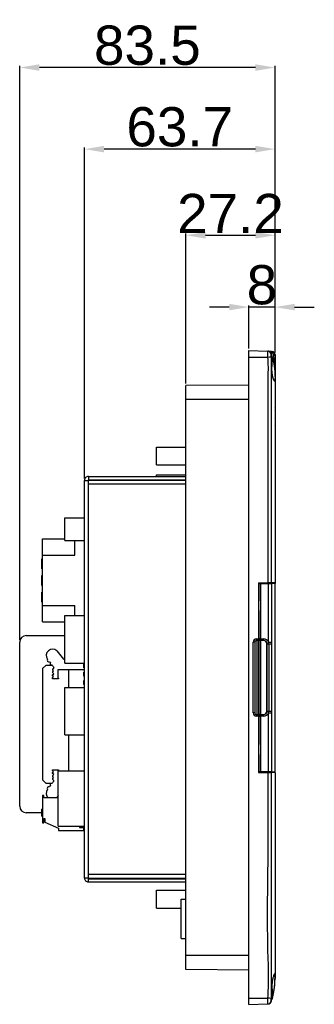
# Model space of a CAD drawing. Header units: millimetres. Extents: x 7099 to 9560, y -2357 to -1635.
# Tile 64 of 85: x 7620 to 7710, y -1949 to -1648. Entities that reach past the tile are written whole.
import ezdxf

# ---------------------------------------------------------------- set-up
doc = ezdxf.new("R2010")
doc.units = ezdxf.units.MM
doc.header["$LTSCALE"] = 3
doc.header["$PDSIZE"] = -1
doc.styles.get("Standard").update_dxf_attribs({"font": 'arial.ttf', "height": 12})
doc.dimstyles.new('ISO-25', dxfattribs={"dimtxt": 12, "dimasz": 6, "dimexe": 0.5, "dimexo": 0.625, "dimtad": 1, "dimdec": 1, "dimdsep": 46, "dimtxsty": 'Standard', "dimcen": 0, "dimclrd": 256, "dimclre": 256, "dimadec": 0, "dimazin": 0, "dimtfac": 1, "dimtdec": 1, "dimtmove": 0, "dimatfit": 3, "dimfxl": 1, "dimlwd": 30, "dimlwe": 30, "dimarcsym": 0})

# ---------------------------------------------------------------- blocks, each defined once
blk = doc.blocks.new('*D311')
at = {"lineweight": 30}
for p, q in [((7684.39, -1735.94), (7678.39, -1735.94)), ((7690.39, -1748.6), (7690.39, -1735.44)), ((7698.39, -1735.94), (7690.39, -1735.94)), ((7698.39, -1749.84), (7698.39, -1735.44)), ((7704.39, -1735.94), (7710.39, -1735.94))]:
    blk.add_line(p, q, dxfattribs=at)
for points in [[(7684.39, -1734.94), (7684.39, -1736.94), (7690.39, -1735.94)], [(7704.39, -1734.94), (7704.39, -1736.94), (7698.39, -1735.94)]]:
    blk.add_solid(points)
at = {"layer": 'Defpoints', "color": 0}
for p in [(7690.39, -1735.94), (7690.39, -1749.22), (7698.39, -1750.47)]:
    blk.add_point(p, dxfattribs=at)
at = {"color": 0, "insert": (7694.39, -1729.18), "char_height": 12, "attachment_point": 5}
blk.add_mtext('8', dxfattribs=at)
blk = doc.blocks.new('*D312')
at = {"lineweight": 30}
for p, q in [((7671.19, -1759.31), (7671.19, -1713.48)), ((7677.19, -1713.98), (7692.39, -1713.98)), ((7698.39, -1749.84), (7698.39, -1713.48))]:
    blk.add_line(p, q, dxfattribs=at)
for points in [[(7677.19, -1712.98), (7677.19, -1714.98), (7671.19, -1713.98)], [(7692.39, -1712.98), (7692.39, -1714.98), (7698.39, -1713.98)]]:
    blk.add_solid(points)
at = {"layer": 'Defpoints', "color": 0}
for p in [(7698.39, -1713.98), (7698.39, -1750.47), (7671.19, -1759.94)]:
    blk.add_point(p, dxfattribs=at)
at = {"color": 0, "insert": (7684.79, -1707.33), "char_height": 12, "attachment_point": 5}
blk.add_mtext('27.2', dxfattribs=at)
blk = doc.blocks.new('*D313')
at = {"lineweight": 30}
for p, q in [((7640.19, -1788.3), (7640.19, -1687.14)), ((7692.39, -1687.64), (7646.19, -1687.64)), ((7698.39, -1749.84), (7698.39, -1687.14))]:
    blk.add_line(p, q, dxfattribs=at)
for points in [[(7646.19, -1686.64), (7646.19, -1688.64), (7640.19, -1687.64)], [(7692.39, -1686.64), (7692.39, -1688.64), (7698.39, -1687.64)]]:
    blk.add_solid(points)
at = {"layer": 'Defpoints', "color": 0}
for p in [(7640.19, -1687.64), (7698.39, -1750.47), (7640.19, -1788.92)]:
    blk.add_point(p, dxfattribs=at)
at = {"color": 0, "insert": (7669.29, -1680.88), "char_height": 12, "attachment_point": 5}
blk.add_mtext('63.7', dxfattribs=at)
blk = doc.blocks.new('*D314')
at = {"lineweight": 30}
for p, q in [((7620.39, -1837.76), (7620.39, -1662.19)), ((7692.39, -1662.69), (7626.39, -1662.69)), ((7698.39, -1749.84), (7698.39, -1662.19))]:
    blk.add_line(p, q, dxfattribs=at)
for points in [[(7626.39, -1661.69), (7626.39, -1663.69), (7620.39, -1662.69)], [(7692.39, -1661.69), (7692.39, -1663.69), (7698.39, -1662.69)]]:
    blk.add_solid(points)
at = {"layer": 'Defpoints', "color": 0}
for p in [(7620.39, -1662.69), (7698.39, -1750.47), (7620.39, -1838.38)]:
    blk.add_point(p, dxfattribs=at)
at = {"color": 0, "insert": (7659.39, -1655.94), "char_height": 12, "attachment_point": 5}
blk.add_mtext('83.5', dxfattribs=at)

msp = doc.modelspace()

# ---------------------------------------------------------------- linework, layer by layer
at = {"linetype": 'Continuous', "lineweight": 30}
for p, q in [((7690.39, -1751.22), (7690.39, -1749.22)), ((7690.39, -1749.22), (7696.24, -1749.42)), ((7690.39, -1947.22), (7690.39, -1751.22)), ((7690.39, -1751.22), (7696.24, -1751.22)), ((7697.21, -1750.11), (7697.21, -1750.11)), ((7697.55, -1751.27), (7697.21, -1750.11)), ((7697.21, -1750.11), (7697.21, -1750.11)), ((7697.43, -1749.47), (7697.72, -1749.52)), ((7697.62, -1749.97), (7697.53, -1749.92)), ((7697.73, -1750.1), (7697.89, -1750.61)), ((7698.39, -1750.47), (7697.89, -1750.47)), ((7697.89, -1750.61), (7697.89, -1750.47)), ((7697.89, -1750.61), (7698.39, -1750.61)), ((7698.39, -1750.47), (7698.39, -1750.61)), ((7698.39, -1757.22), (7698.39, -1759.22)), ((7690.39, -1759.77), (7671.19, -1759.94)), ((7671.19, -1764.22), (7671.19, -1759.94)), ((7698.39, -1759.22), (7698.39, -1820.22)), ((7671.19, -1934.22), (7671.19, -1764.22)), ((7690.39, -1764.22), (7671.19, -1764.22)), ((7698.22, -1766.64), (7698.21, -1766.64)), ((7698.22, -1767.62), (7698.21, -1767.62)), ((7698.22, -1770.05), (7698.21, -1770.05)), ((7698.22, -1772.23), (7698.21, -1772.23)), ((7662.19, -1784.22), (7662.19, -1778.72)), ((7662.19, -1778.72), (7671.19, -1778.72)), ((7662.19, -1784.22), (7671.19, -1784.22)), ((7641.39, -1787.72), (7641.39, -1788.72)), ((7641.39, -1787.72), (7671.19, -1787.72)), ((7662.19, -1787.22), (7671.19, -1787.22)), ((7662.19, -1787.72), (7662.19, -1787.22)), ((7640.19, -1788.92), (7641.39, -1788.92)), ((7640.19, -1910.52), (7640.19, -1788.92)), ((7641.39, -1788.72), (7641.19, -1788.92)), ((7641.39, -1788.72), (7671.19, -1788.72)), ((7641.39, -1790.12), (7641.39, -1788.92)), ((7671.19, -1788.92), (7641.39, -1788.92)), ((7641.39, -1909.32), (7641.39, -1790.12)), ((7671.19, -1790.12), (7641.39, -1790.12)), ((7662.19, -1788.92), (7662.19, -1788.72)), ((7634.19, -1807.27), (7634.19, -1800.37)), ((7634.19, -1800.37), (7640.19, -1800.37)), ((7627.39, -1806.82), (7634.19, -1806.82)), ((7627.39, -1811.82), (7627.39, -1806.82)), ((7634.19, -1807.27), (7640.19, -1807.27)), ((7637.19, -1811.82), (7637.19, -1807.27)), ((7627.39, -1827.22), (7627.39, -1811.82)), ((7627.39, -1811.82), (7637.19, -1811.82)), ((7627.39, -1812.9), (7627.19, -1812.9)), ((7627.19, -1815.24), (7627.19, -1812.9)), ((7627.19, -1815.24), (7627.39, -1815.24)), ((7627.19, -1815.65), (7627.19, -1815.24)), ((7627.19, -1815.98), (7627.19, -1815.65)), ((7627.19, -1815.65), (7627.39, -1815.65)), ((7627.19, -1815.98), (7627.39, -1815.98)), ((7627.39, -1817.98), (7627.19, -1817.98)), ((7627.19, -1820.32), (7627.19, -1817.98)), ((7627.19, -1820.32), (7627.39, -1820.32)), ((7627.19, -1820.73), (7627.19, -1820.32)), ((7627.19, -1821.06), (7627.19, -1820.73)), ((7627.19, -1820.73), (7627.39, -1820.73)), ((7627.19, -1821.06), (7627.39, -1821.06)), ((7693.39, -1820.22), (7696.3, -1820.22)), ((7693.39, -1820.22), (7693.39, -1837.42)), ((7693.46, -1837.42), (7693.46, -1820.42)), ((7693.46, -1820.42), (7693.98, -1820.42)), ((7693.46, -1820.42), (7693.46, -1825.72)), ((7693.46, -1820.42), (7693.46, -1820.42)), ((7693.98, -1820.42), (7693.98, -1837.42)), ((7693.98, -1820.42), (7696.37, -1820.42)), ((7695.25, -1820.42), (7695.25, -1820.22)), ((7695.54, -1820.22), (7695.54, -1820.42)), ((7696.37, -1820.42), (7697.28, -1820.42)), ((7696.39, -1820.22), (7696.39, -1820.42)), ((7698.39, -1820.22), (7698.39, -1820.42)), ((7627.39, -1823.06), (7627.19, -1823.06)), ((7627.19, -1825.4), (7627.19, -1823.06)), ((7627.19, -1825.4), (7627.39, -1825.4)), ((7627.19, -1825.81), (7627.19, -1825.4)), ((7627.19, -1825.81), (7627.39, -1825.81)), ((7627.19, -1826.14), (7627.19, -1825.81)), ((7627.19, -1826.14), (7627.39, -1826.14)), ((7627.39, -1827.22), (7637.19, -1827.22)), ((7627.39, -1832.22), (7627.39, -1827.22)), ((7637.19, -1830.27), (7637.19, -1827.22)), ((7693.46, -1825.22), (7693.39, -1825.22)), ((7693.46, -1828.72), (7693.46, -1825.72)), ((7634.19, -1844.77), (7634.19, -1830.27)), ((7634.19, -1830.27), (7640.19, -1830.27)), ((7693.39, -1829.22), (7693.46, -1829.22)), ((7693.46, -1828.72), (7693.46, -1836.42)), ((7627.39, -1832.22), (7634.19, -1832.22)), ((7622.39, -1836.38), (7634.19, -1836.38)), ((7693.39, -1835.72), (7693.46, -1835.72)), ((7693.46, -1836.42), (7693.45, -1836.42)), ((7620.39, -1888.58), (7620.39, -1838.38)), ((7691.71, -1860.02), (7691.71, -1838.42)), ((7692.19, -1838.42), (7691.71, -1838.42)), ((7692.19, -1838.42), (7692.19, -1860.02)), ((7692.89, -1837.92), (7692.69, -1837.92)), ((7692.71, -1837.42), (7693.39, -1837.42)), ((7692.89, -1860.52), (7692.89, -1837.92)), ((7693.39, -1837.42), (7693.39, -1861.02)), ((7693.45, -1837.42), (7693.46, -1837.42)), ((7693.45, -1861.02), (7693.45, -1837.42)), ((7693.45, -1837.42), (7693.45, -1861.02)), ((7693.98, -1837.42), (7693.46, -1837.42)), ((7693.96, -1837.92), (7693.95, -1837.92)), ((7693.95, -1837.92), (7693.95, -1860.52)), ((7694.94, -1837.92), (7693.96, -1837.92)), ((7693.98, -1837.42), (7694.96, -1837.42)), ((7695.86, -1838.92), (7695.94, -1838.92)), ((7695.86, -1838.92), (7695.86, -1859.52)), ((7695.94, -1838.92), (7696.46, -1838.92)), ((7695.94, -1859.52), (7695.94, -1838.92)), ((7696.46, -1838.92), (7696.46, -1859.52)), ((7697.28, -1838.41), (7697.28, -1838.92)), ((7631.74, -1841.08), (7633.76, -1843.64)), ((7627.39, -1846.48), (7628.39, -1845.48)), ((7630.33, -1845.48), (7628.39, -1845.48)), ((7633.76, -1843.64), (7634.19, -1843.54)), ((7634.19, -1844.77), (7640.19, -1844.77)), ((7640.19, -1845.03), (7639.99, -1845.03)), ((7639.99, -1845.63), (7639.99, -1845.03)), ((7627.39, -1846.48), (7627.39, -1880.48)), ((7630.45, -1848.4), (7630.77, -1848.1)), ((7630.45, -1848.69), (7630.45, -1848.4)), ((7630.47, -1847.51), (7630.76, -1847.17)), ((7630.47, -1847.77), (7630.47, -1847.51)), ((7630.77, -1848.1), (7630.47, -1847.77)), ((7630.49, -1846.56), (7630.81, -1846.3)), ((7630.49, -1846.85), (7630.49, -1846.56)), ((7630.76, -1847.17), (7630.49, -1846.85)), ((7630.81, -1846.3), (7630.81, -1846.12)), ((7632.07, -1846.89), (7632.07, -1849.2)), ((7640.19, -1846.89), (7632.07, -1846.89)), ((7635.39, -1852.27), (7635.39, -1846.89)), ((7639.99, -1846.23), (7639.99, -1845.63)), ((7639.99, -1846.23), (7640.19, -1846.23)), ((7640.19, -1847.57), (7639.99, -1847.57)), ((7639.99, -1848.17), (7639.99, -1847.57)), ((7639.99, -1848.77), (7639.99, -1848.17)), ((7630.76, -1848.89), (7630.45, -1848.69)), ((7630.45, -1849.25), (7630.76, -1848.89)), ((7630.45, -1849.58), (7630.45, -1849.25)), ((7632.24, -1849.58), (7630.45, -1849.58)), ((7632.07, -1849.2), (7632.24, -1849.39)), ((7632.24, -1849.39), (7632.24, -1849.58)), ((7639.99, -1848.77), (7640.19, -1848.77)), ((7640.19, -1850.11), (7639.99, -1850.11)), ((7639.99, -1850.71), (7639.99, -1850.11)), ((7639.99, -1851.31), (7639.99, -1850.71)), ((7639.99, -1851.31), (7640.19, -1851.31)), ((7634.19, -1866.77), (7634.19, -1852.27)), ((7634.19, -1852.27), (7640.19, -1852.27)), ((7692.19, -1860.02), (7691.71, -1860.02)), ((7692.69, -1860.52), (7692.89, -1860.52)), ((7693.95, -1860.52), (7693.96, -1860.52)), ((7693.96, -1860.52), (7694.94, -1860.52)), ((7695.86, -1859.52), (7695.94, -1859.52)), ((7695.94, -1859.52), (7696.46, -1859.52)), ((7696.37, -1878.02), (7696.37, -1860.03)), ((7693.39, -1861.02), (7692.71, -1861.02)), ((7693.39, -1861.02), (7693.39, -1878.22)), ((7693.46, -1862.72), (7693.39, -1862.72)), ((7693.46, -1861.02), (7693.45, -1861.02)), ((7693.45, -1862.02), (7693.46, -1862.02)), ((7693.46, -1861.02), (7693.98, -1861.02)), ((7693.46, -1878.02), (7693.46, -1861.02)), ((7693.46, -1862.02), (7693.46, -1869.72)), ((7693.98, -1861.02), (7693.98, -1878.02)), ((7694.96, -1861.02), (7693.98, -1861.02)), ((7634.19, -1866.77), (7640.19, -1866.77)), ((7635.39, -1877.74), (7635.39, -1866.77)), ((7693.46, -1869.22), (7693.39, -1869.22)), ((7693.46, -1872.72), (7693.46, -1869.72)), ((7693.39, -1873.22), (7693.46, -1873.22)), ((7693.46, -1872.72), (7693.46, -1878.02)), ((7630.45, -1877.72), (7630.45, -1877.39)), ((7630.45, -1877.39), (7632.24, -1877.39)), ((7630.76, -1878.08), (7630.45, -1877.72)), ((7630.45, -1878.28), (7630.76, -1878.08)), ((7630.45, -1878.57), (7630.45, -1878.28)), ((7630.77, -1878.87), (7630.45, -1878.57)), ((7632.24, -1877.58), (7632.07, -1877.77)), ((7632.07, -1877.77), (7632.07, -1880.08)), ((7632.19, -1894.64), (7632.19, -1877.74)), ((7632.19, -1877.74), (7640.19, -1877.74)), ((7632.24, -1877.39), (7632.24, -1877.58)), ((7693.39, -1878.22), (7696.3, -1878.22)), ((7693.98, -1878.02), (7693.46, -1878.02)), ((7693.46, -1878.02), (7693.46, -1878.02)), ((7696.37, -1878.02), (7693.98, -1878.02)), ((7695.25, -1878.22), (7695.25, -1878.02)), ((7695.54, -1878.02), (7695.54, -1878.22)), ((7696.39, -1878.02), (7696.39, -1878.22)), ((7698.39, -1878.22), (7698.39, -1939.22)), ((7628.39, -1881.48), (7627.39, -1880.48)), ((7628.39, -1881.48), (7630.33, -1881.48)), ((7630.47, -1879.2), (7630.77, -1878.87)), ((7630.47, -1879.46), (7630.47, -1879.2)), ((7630.76, -1879.8), (7630.47, -1879.46)), ((7630.49, -1880.12), (7630.76, -1879.8)), ((7630.49, -1880.41), (7630.49, -1880.12)), ((7630.81, -1880.66), (7630.49, -1880.41)), ((7630.81, -1880.85), (7630.81, -1880.66)), ((7632.07, -1880.08), (7632.19, -1880.08)), ((7627.34, -1885.27), (7627.34, -1893.67)), ((7627.72, -1885.27), (7627.34, -1885.27)), ((7627.72, -1886.02), (7627.72, -1885.27)), ((7632.19, -1886.02), (7627.72, -1886.02)), ((7631.74, -1885.89), (7631.6, -1886.02)), ((7632.19, -1885.32), (7631.74, -1885.89)), ((7627.19, -1890.58), (7622.39, -1890.58)), ((7627.34, -1889.42), (7627.19, -1889.42)), ((7627.19, -1891.09), (7627.19, -1889.42)), ((7627.19, -1891.09), (7627.34, -1891.09)), ((7627.19, -1891.38), (7627.19, -1891.09)), ((7627.19, -1891.38), (7627.34, -1891.38)), ((7627.19, -1891.62), (7627.19, -1891.38)), ((7627.19, -1891.62), (7627.34, -1891.62)), ((7627.34, -1893.67), (7627.72, -1893.67)), ((7627.72, -1892.31), (7628.07, -1892.31)), ((7627.72, -1893.67), (7627.72, -1892.31)), ((7628.07, -1892.31), (7628.07, -1893.41)), ((7628.07, -1893.41), (7632.22, -1895.27)), ((7632.19, -1894.64), (7640.19, -1894.64)), ((7632.22, -1895.27), (7632.22, -1896.02)), ((7632.22, -1896.02), (7639.99, -1896.02)), ((7638.69, -1894.64), (7638.69, -1895.02)), ((7638.69, -1895.02), (7640.19, -1895.02)), ((7639.99, -1896.02), (7639.99, -1895.02)), ((7641.39, -1910.52), (7640.19, -1910.52)), ((7641.19, -1910.52), (7641.39, -1910.72)), ((7641.39, -1910.52), (7641.39, -1909.32)), ((7641.39, -1909.32), (7671.19, -1909.32)), ((7641.39, -1910.52), (7671.19, -1910.52)), ((7641.39, -1911.72), (7641.39, -1910.72)), ((7641.39, -1910.72), (7671.19, -1910.72)), ((7641.39, -1911.72), (7671.19, -1911.72)), ((7662.19, -1910.72), (7662.19, -1910.52)), ((7662.19, -1919.72), (7662.19, -1914.22)), ((7662.19, -1914.22), (7671.19, -1914.22)), ((7669.69, -1928.98), (7669.69, -1916.98)), ((7669.69, -1916.98), (7671.19, -1916.98)), ((7662.19, -1919.72), (7669.69, -1919.72)), ((7669.69, -1928.98), (7671.19, -1928.98)), ((7671.19, -1938.51), (7671.19, -1934.22)), ((7690.39, -1934.22), (7671.19, -1934.22)), ((7690.39, -1938.67), (7671.19, -1938.51)), ((7698.39, -1939.22), (7698.39, -1941.22)), ((7690.39, -1947.22), (7696.24, -1947.22)), ((7690.39, -1949.22), (7690.39, -1947.22)), ((7697.19, -1948.33), (7697.39, -1947.57)), ((7697.54, -1947.3), (7697.49, -1947.45)), ((7690.39, -1949.22), (7696.24, -1949.02))]:
    msp.add_line(p, q, dxfattribs=at)
at = {"linetype": 'Continuous', "lineweight": 30, "flags": 128}
for points in [[(7697.62, -1749.97), (7697.54, -1750), (7697.46, -1750.03), (7697.39, -1750.05), (7697.33, -1750.07), (7697.28, -1750.09), (7697.24, -1750.1), (7697.22, -1750.11), (7697.21, -1750.11)], [(7697.21, -1752.12), (7697.21, -1752.12), (7697.21, -1754.12), (7697.21, -1762.12), (7697.21, -1794.12), (7697.21, -1812.68), (7697.21, -1820.22)], [(7698.07, -1749.73), (7698.07, -1749.74), (7698.05, -1749.76), (7698.01, -1749.79), (7697.97, -1749.84), (7697.92, -1749.9), (7697.86, -1749.96), (7697.8, -1750.03), (7697.73, -1750.1)], [(7696.37, -1838.41), (7696.37, -1835.09), (7696.37, -1833.07), (7696.37, -1820.42)], [(7697.28, -1820.42), (7697.28, -1822.42), (7697.28, -1830.42), (7697.28, -1838.41)], [(7698.44, -1878.02), (7698.44, -1849.27), (7698.44, -1820.42)], [(7696.37, -1838.41), (7696.52, -1838.41), (7696.67, -1838.41), (7696.8, -1838.41), (7696.93, -1838.41), (7697.04, -1838.41), (7697.14, -1838.41), (7697.22, -1838.41), (7697.28, -1838.41)], [(7696.46, -1838.92), (7696.6, -1838.92), (7696.73, -1838.92), (7696.85, -1838.92), (7696.96, -1838.92), (7697.07, -1838.92), (7697.15, -1838.92), (7697.22, -1838.92), (7697.28, -1838.92)], [(7697.28, -1838.92), (7697.28, -1840.96), (7697.28, -1849.11), (7697.28, -1859.52)], [(7696.37, -1860.03), (7696.52, -1860.03), (7696.67, -1860.03), (7696.8, -1860.03), (7696.93, -1860.03), (7697.04, -1860.03), (7697.14, -1860.03), (7697.22, -1860.03), (7697.28, -1860.03)], [(7696.46, -1859.52), (7696.6, -1859.52), (7696.73, -1859.52), (7696.85, -1859.52), (7696.96, -1859.52), (7697.07, -1859.52), (7697.15, -1859.52), (7697.22, -1859.52), (7697.28, -1859.52)], [(7697.28, -1859.52), (7697.28, -1859.82), (7697.28, -1860.03)], [(7697.28, -1860.03), (7697.28, -1862.42), (7697.28, -1878.02)], [(7697.21, -1878.22), (7697.21, -1880.22), (7697.21, -1888.22), (7697.21, -1920.22), (7697.21, -1934.87), (7697.21, -1946.32), (7697.21, -1946.32)], [(7697.21, -1948.33), (7697.21, -1948.33), (7697.21, -1948.33), (7697.21, -1948.33), (7697.21, -1948.33), (7697.21, -1948.34), (7697.21, -1948.34)]]:
    msp.add_lwpolyline(points, dxfattribs=at)
at = {"linetype": 'Continuous', "lineweight": 30}
for centre, radius, start, end in [((7696.2, -1750.42), 0.995, 12.5889, 87.8799), ((7685.7, -1658.35), 93.47, 276.4747, 277.0514), ((7697.22, -1750.12), 0.0152, 129.3642, 132.1196), ((7697, -1749.8), 0.548, 348.0149, 37.9941), ((7696.63, -1749.52), 1.08, 335.3482, 359.9677), ((7697.39, -1750.47), 0.5, 0, 47.1721), ((7697.39, -1750.47), 1, 0, 47.1721), ((7697.14, -1820.52), 0.3, 90, 160.5288), ((7622.39, -1838.38), 2, 90, 180), ((7783.06, -1837.17), 89.61, 179.5205, 180.1598), ((7692.71, -1838.42), 1, 90, 180), ((7692.69, -1838.42), 0.5, 90, 180), ((7689.12, -1837.55), 3.6, 354.0132, 1.9892), ((7692.89, -1837.42), 0.5, 270, 0), ((7693.96, -1837.42), 0.5, 180.0006, 269.9999), ((7690.65, -1837.55), 3.33, 353.5371, 2.1462), ((7691.63, -1837.55), 3.33, 353.5372, 2.146), ((7694.94, -1838.92), 1, 359.9804, 89.9788), ((7694.96, -1838.92), 1.5, 19.7208, 89.9893), ((7694.96, -1838.92), 1.5, 359.9996, 19.7356), ((7630.4, -1842.44), 1.91, 45.3813, 217.0566), ((7629.29, -1843.88), 0.502, 144.364, 290.9282), ((7629.81, -1844.32), 0.344, 185.7818, 260.9068), ((7630.1, -1844.94), 0.447, 140.4541, 289.1849), ((7640.41, -1838.43), 12.3, 214.2998, 218.7206), ((7692.71, -1860.02), 1, 180, 270), ((7692.69, -1860.02), 0.5, 180, 270), ((7689.12, -1860.9), 3.6, 358.0107, 5.9869), ((7692.89, -1861.02), 0.5, 0, 90), ((7693.96, -1861.02), 0.5, 89.9998, 180.0006), ((7690.65, -1860.9), 3.33, 357.8537, 6.463), ((7694.94, -1859.52), 1, 270.0204, 0.0204), ((7691.63, -1860.9), 3.33, 357.8538, 6.4628), ((7694.96, -1859.52), 1.5, 270.0114, 340.2158), ((7694.96, -1859.52), 1.5, 340.2029, 0.0002), ((7783.07, -1861.27), 89.62, 179.8402, 180.4795), ((7697.14, -1877.92), 0.3, 199.4712, 270), ((7630.1, -1882.03), 0.447, 70.8151, 219.5459), ((7640.41, -1888.54), 12.3, 141.2794, 145.7002), ((7630.4, -1884.53), 1.91, 142.9434, 231.1712), ((7629.29, -1883.09), 0.502, 69.0718, 215.636), ((7629.81, -1882.65), 0.344, 99.0932, 174.2182), ((7622.39, -1888.58), 2, 180, 270), ((7685.67, -2040.33), 93.71, 82.9498, 83.525), ((7696.2, -1948.02), 0.995, 272.1202, 347.4105), ((7696.27, -1948.01), 1, 272, 341.2072)]:
    msp.add_arc(centre, radius, start, end, dxfattribs=at)
for centre, major_axis, ratio, start_param, end_param in [((7693.95, -1837.42), (-0.354, 0.354), 0.997214, 0.786793, 2.357589), ((7694.86, -1838.92), (1, 0), 0.999395, 0, 1.570796), ((7693.95, -1861.02), (0.354, 0.354), 0.997214, 0.784003, 2.3548), ((7694.86, -1859.52), (1, 0), 0.999395, 4.712389, 6.283185)]:
    msp.add_ellipse(centre, major_axis=major_axis, ratio=ratio, start_param=start_param, end_param=end_param, dxfattribs=at)
for points, knots in [([(7696.24, -1751.22), (7696.23, -1751.02), (7696.21, -1750.62), (7696.2, -1750.09), (7696.2, -1749.68), (7696.22, -1749.46), (7696.23, -1749.43), (7696.24, -1749.42)], [0, 0, 0, 0, 0.211847, 0.424166, 0.636062, 0.847637, 1, 1, 1, 1]), ([(7696.46, -1749.43), (7696.44, -1749.43), (7696.41, -1749.43), (7696.37, -1749.43), (7696.23, -1749.42), (7696.22, -1749.42)], [0, 0, 0, 0, 0.522484, 0.963284, 1, 1, 1, 1]), ([(7696.3, -1820.22), (7696.28, -1806.11), (7696.25, -1787.23), (7696.35, -1766.29), (7696.24, -1758.42), (7696.41, -1754.31), (7696.29, -1752.25), (7696.24, -1751.22)], [0, 0, 0, 0, 0.613439, 0.820959, 0.910459, 0.955291, 1, 1, 1, 1]), ([(7697.21, -1750.11), (7697.16, -1750.01), (7697.09, -1749.84), (7696.89, -1749.63), (7696.63, -1749.47), (7696.41, -1749.44), (7696.3, -1749.43)], [0, 0, 0, 0, 0.270031, 0.44402, 0.722005, 1, 1, 1, 1]), ([(7697.53, -1749.92), (7697.43, -1749.87), (7697.14, -1749.72), (7696.76, -1749.49), (7696.43, -1749.43), (7696.3, -1749.43), (7696.3, -1749.43)], [0, 0, 0, 0, 0.25513, 0.710106, 0.995393, 1, 1, 1, 1]), ([(7696.68, -1749.44), (7696.77, -1749.44), (7696.99, -1749.45), (7697.27, -1749.46), (7697.43, -1749.47)], [0, 0, 0, 0, 0.424133, 1, 1, 1, 1]), ([(7697.17, -1750.2), (7697.17, -1750.21), (7697.15, -1750.23), (7697.14, -1750.35), (7697.14, -1750.56), (7697.15, -1750.82), (7697.16, -1751.01), (7697.17, -1751.11)], [0, 0, 0, 0, 0.149949, 0.362304, 0.577131, 0.791, 1, 1, 1, 1]), ([(7697.21, -1750.11), (7697.21, -1750.11), (7697.23, -1750.19), (7697.2, -1750.2), (7697.17, -1750.2)], [0, 0, 0, 0, 0.000062, 1, 1, 1, 1]), ([(7697.17, -1751.11), (7697.2, -1751.48), (7697.23, -1751.84), (7697.21, -1752.12), (7697.21, -1752.12)], [0, 0, 0, 0, 0.999947, 1, 1, 1, 1]), ([(7698.25, -1754.72), (7698.19, -1754.28), (7698.07, -1753.4), (7697.82, -1752.23), (7697.58, -1751.34), (7697.44, -1750.84), (7697.41, -1750.78), (7697.56, -1751.14), (7697.61, -1751.89), (7697.58, -1752.94), (7697.42, -1754.17), (7697.44, -1755.47), (7697.57, -1756.69), (7697.79, -1757.69), (7698.03, -1758.4), (7698.24, -1758.69), (7698.36, -1758.53), (7698.39, -1757.94), (7698.39, -1756.99), (7698.36, -1755.87), (7698.28, -1755.08), (7698.25, -1754.72)], [0, 0, 0, 0, 0.054237, 0.108436, 0.163438, 0.217997, 0.270576, 0.321804, 0.374452, 0.425817, 0.477565, 0.530554, 0.581739, 0.63406, 0.688345, 0.743391, 0.7975, 0.85047, 0.903206, 0.95655, 1, 1, 1, 1]), ([(7697.73, -1750.1), (7697.7, -1750.06), (7697.67, -1750.02), (7697.63, -1749.98), (7697.62, -1749.97)], [0, 0, 0, 0, 0.804683, 1, 1, 1, 1]), ([(7697.72, -1749.52), (7697.75, -1749.53), (7697.88, -1749.58), (7697.99, -1749.66), (7698.07, -1749.73)], [0, 0, 0, 0, 0.214647, 1, 1, 1, 1]), ([(7697.89, -1750.61), (7697.97, -1751.15), (7698.22, -1753.02), (7698.38, -1755.23), (7698.39, -1756.89), (7698.39, -1757.22)], [0, 0, 0, 0, 0.248126, 0.849763, 1, 1, 1, 1]), ([(7698.39, -1750.61), (7698.39, -1750.71), (7698.39, -1752.16), (7698.39, -1754.15), (7698.39, -1756.2), (7698.39, -1756.97), (7698.39, -1757.19), (7698.39, -1757.22)], [0, 0, 0, 0, 0.046698, 0.647775, 0.897308, 0.98859, 1, 1, 1, 1]), ([(7641.39, -1787.72), (7641.23, -1787.74), (7640.92, -1787.77), (7640.52, -1788.05), (7640.25, -1788.45), (7640.21, -1788.76), (7640.19, -1788.92)], [0, 0, 0, 0, 0.2500032, 0.4999996, 0.7499951, 1, 1, 1, 1]), ([(7697.21, -1820.22), (7697.17, -1820.22), (7697.07, -1820.22), (7696.81, -1820.22), (7696.54, -1820.22), (7696.37, -1820.22), (7696.3, -1820.22)], [0, 0, 0, 0, 0.279138, 0.558278, 0.837412, 1, 1, 1, 1]), ([(7698.39, -1820.22), (7698.34, -1820.22), (7698.24, -1820.22), (7697.56, -1820.22), (7697.21, -1820.22)], [0, 0, 0, 0, 0.499951, 1, 1, 1, 1]), ([(7698.44, -1820.42), (7698.41, -1820.42), (7698.34, -1820.42), (7697.9, -1820.42), (7697.46, -1820.42), (7697.28, -1820.42)], [0, 0, 0, 0, 0.381935, 0.745978, 1, 1, 1, 1]), ([(7696.24, -1947.22), (7696.34, -1945.17), (7696.54, -1941.05), (7695.87, -1925.1), (7696.37, -1906.67), (7696.3, -1887.79), (7696.3, -1880.73), (7696.3, -1878.22)], [0, 0, 0, 0, 0.0894, 0.179069, 0.693451, 0.890739, 1, 1, 1, 1]), ([(7696.3, -1878.22), (7696.41, -1878.22), (7696.64, -1878.22), (7696.93, -1878.22), (7697.12, -1878.22), (7697.19, -1878.22), (7697.21, -1878.22)], [0, 0, 0, 0, 0.279136, 0.558274, 0.837398, 1, 1, 1, 1]), ([(7697.28, -1878.02), (7697.23, -1878.02), (7697.14, -1878.02), (7696.88, -1878.02), (7696.61, -1878.02), (7696.43, -1878.02), (7696.37, -1878.02)], [0, 0, 0, 0, 0.278945, 0.557896, 0.83684, 1, 1, 1, 1]), ([(7698.39, -1878.22), (7698.34, -1878.22), (7698.24, -1878.22), (7697.56, -1878.22), (7697.21, -1878.22)], [0, 0, 0, 0, 0.4999518, 1, 1, 1, 1]), ([(7697.28, -1878.02), (7697.47, -1878.02), (7697.92, -1878.02), (7698.35, -1878.02), (7698.41, -1878.02), (7698.44, -1878.02)], [0, 0, 0, 0, 0.269256, 0.632, 1, 1, 1, 1]), ([(7640.19, -1910.52), (7640.21, -1910.66), (7640.24, -1910.97), (7640.5, -1911.37), (7640.9, -1911.66), (7641.23, -1911.7), (7641.39, -1911.72)], [0, 0, 0, 0, 0.229348, 0.484175, 0.739072, 1, 1, 1, 1]), ([(7698.25, -1943.72), (7698.19, -1944.16), (7698.07, -1945.05), (7697.82, -1946.21), (7697.58, -1947.11), (7697.44, -1947.61), (7697.41, -1947.66), (7697.56, -1947.3), (7697.61, -1946.55), (7697.58, -1945.51), (7697.42, -1944.27), (7697.44, -1942.97), (7697.57, -1941.76), (7697.79, -1940.75), (7698.03, -1940.04), (7698.24, -1939.75), (7698.36, -1939.91), (7698.39, -1940.5), (7698.39, -1941.45), (7698.36, -1942.58), (7698.28, -1943.37), (7698.25, -1943.72)], [0, 0, 0, 0, 0.0542366, 0.1084366, 0.1634376, 0.2179973, 0.2705754, 0.3218044, 0.3744519, 0.4258173, 0.4775648, 0.5305538, 0.5817382, 0.6340598, 0.6883446, 0.7433912, 0.7974994, 0.8504694, 0.9032061, 0.9565498, 1, 1, 1, 1]), ([(7697.46, -1947.58), (7697.45, -1947.59), (7697.44, -1947.65), (7697.53, -1947.34), (7697.72, -1946.67), (7697.96, -1945.64), (7698.18, -1944.37), (7698.33, -1943.02), (7698.39, -1941.94), (7698.39, -1941.41), (7698.39, -1941.22)], [0, 0, 0, 0, 0.03695, 0.178806, 0.32201, 0.470573, 0.622797, 0.773674, 0.921065, 1, 1, 1, 1]), ([(7696.24, -1949.02), (7696.23, -1949), (7696.21, -1948.96), (7696.2, -1948.66), (7696.2, -1948.21), (7696.22, -1947.71), (7696.23, -1947.36), (7696.24, -1947.22)], [0, 0, 0, 0, 0.211815, 0.424096, 0.635964, 0.847524, 1, 1, 1, 1]), ([(7697.17, -1947.33), (7697.17, -1947.4), (7697.15, -1947.57), (7697.14, -1947.81), (7697.14, -1948.04), (7697.15, -1948.19), (7697.16, -1948.22), (7697.17, -1948.24)], [0, 0, 0, 0, 0.149842, 0.361979, 0.576754, 0.790713, 1, 1, 1, 1]), ([(7697.21, -1946.32), (7697.21, -1946.32), (7697.23, -1946.62), (7697.2, -1946.98), (7697.17, -1947.33)], [0, 0, 0, 0, 0.000066, 1, 1, 1, 1]), ([(7696.3, -1949.01), (7696.2, -1949.02), (7696.07, -1949.02), (7696.39, -1949.01), (7696.61, -1949), (7696.65, -1949)], [0, 0, 0, 0, 0.832418, 0.976028, 1, 1, 1, 1]), ([(7697.17, -1948.24), (7697.2, -1948.26), (7697.23, -1948.28), (7697.21, -1948.33), (7697.21, -1948.33)], [0, 0, 0, 0, 0.999939, 1, 1, 1, 1])]:
    msp.add_open_spline(points, degree=3, knots=knots, dxfattribs=at)

# ---------------------------------------------------------------- dimensions: what is measured, and where the dimension line sits
for base, p2, text, picture, middle in [((7620.39, -1662.69), (7620.39, -1838.38), '83.5', '*D314', (7659.39, -1655.94)), ((7640.19, -1687.64), (7640.19, -1788.92), '63.7', '*D313', (7669.29, -1680.88))]:
    dim = msp.add_linear_dim(base=base, p1=(7698.39, -1750.47), p2=p2, text=text, dimstyle='ISO-25')
    dim.commit()
    dim.dimension.update_dxf_attribs({"geometry": picture, "text_midpoint": middle})
for base, p1, p2, picture, middle in [((7698.39, -1713.98), (7671.19, -1759.94), (7698.39, -1750.47), '*D312', (7684.79, -1713.98)), ((7690.39, -1735.94), (7698.39, -1750.47), (7690.39, -1749.22), '*D311', (7694.39, -1735.94))]:
    dim = msp.add_linear_dim(base=base, p1=p1, p2=p2, dimstyle='ISO-25')
    dim.commit()
    dim.dimension.update_dxf_attribs({"geometry": picture, "text_midpoint": middle, "dimtype": 160})

doc.saveas('drawing.dxf')
